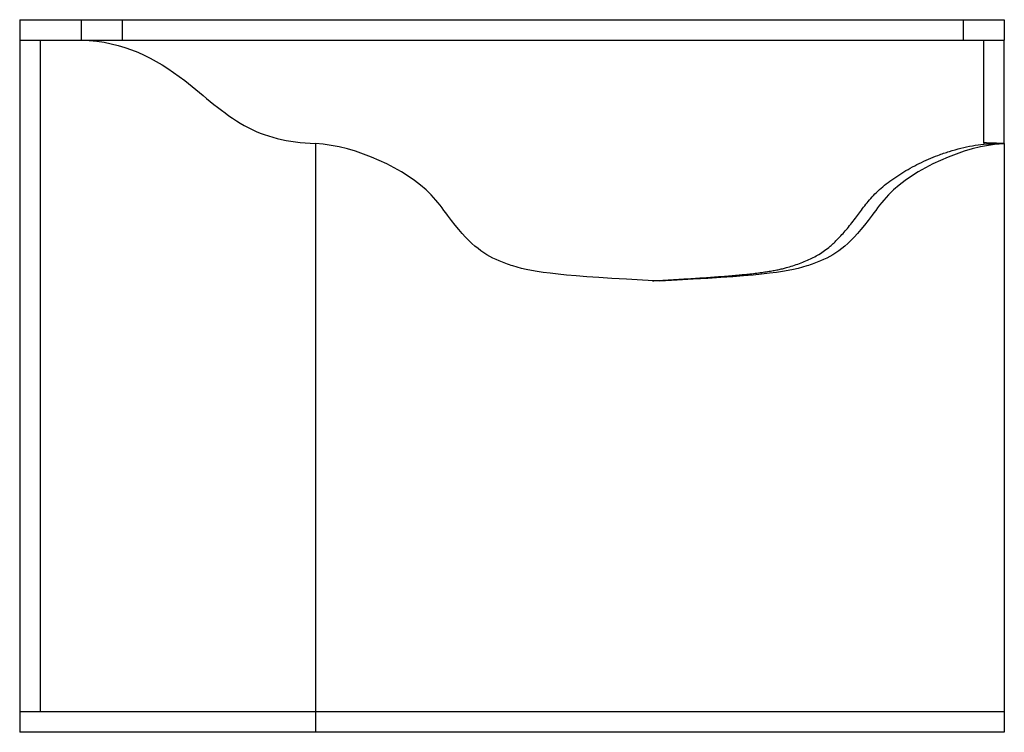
# Model space of a CAD drawing. Header units: inches. Extents: x 0 to 48, y -1 to 33.8.
import ezdxf

# ---------------------------------------------------------------- set-up
doc = ezdxf.new("R2010")
doc.units = ezdxf.units.IN
doc.header["$MEASUREMENT"] = 0

msp = doc.modelspace()

# ---------------------------------------------------------------- linework, layer by layer
at = {"color": 7, "linetype": 'Continuous', "lineweight": 25}
for p, q in [((0, 33.75), (0, -1)), ((0, 33.75), (48, 33.75)), ((3, 33.75), (3, 32.75)), ((5, 33.75), (5, 32.75)), ((46, 33.75), (46, 32.75)), ((48, 33.75), (48, 32.75)), ((0, 32.75), (48, 32.75)), ((1, 32.75), (1, 0)), ((14.414, 27.709), (14.414, -1)), ((47, 27.745), (47, 27.685)), ((48, 27.709), (48, -1)), ((48, 0), (0, 0)), ((48, -1), (0, -1))]:
    msp.add_line(p, q, dxfattribs=at)
for points, knots in [([(3, 32.75), (5.079, 32.704), (7.64, 31.342), (10.824, 28.296), (13.062, 27.767), (14.414, 27.709)], [0, 0, 0, 0, 0.428785, 0.71653, 1, 1, 1, 1]), ([(47, 27.745), (47, 27.83), (47, 28.045), (47, 29.366), (47, 30.469), (47, 32.632), (47, 32.75)], [0.038627, 0.038627, 0.038627, 0.038627, 0.275879, 0.34347, 0.67591, 1, 1, 1, 1]), ([(48, 27.709), (48, 27.782), (48, 27.965), (48, 29.366), (48, 30.469), (48, 32.632), (48, 32.75)], [0, 0, 0, 0, 0.275879, 0.34347, 0.67591, 1, 1, 1, 1]), ([(31.207, 21), (26.453, 21.256), (24.816, 21.438), (22.695, 22.233), (21.774, 22.893), (19.461, 26.182), (16.435, 27.588), (14.414, 27.709)], [0, 0, 0, 0, 0.332635, 0.40635, 0.700396, 0.763437, 1, 1, 1, 1]), ([(30.854, 21.019), (30.928, 21.023), (31.184, 21.037), (31.61, 21.061), (32.122, 21.091), (32.601, 21.12), (33.05, 21.148), (33.471, 21.176), (33.875, 21.204), (34.264, 21.233), (34.636, 21.263), (34.981, 21.293), (35.299, 21.323), (35.617, 21.356), (35.932, 21.393), (36.243, 21.434), (36.524, 21.477), (36.781, 21.522), (37.016, 21.569), (37.233, 21.62), (37.486, 21.686), (37.774, 21.774), (38.094, 21.889), (38.397, 22.014), (38.687, 22.149), (38.967, 22.304), (39.243, 22.487), (39.487, 22.679), (39.703, 22.873), (39.894, 23.061), (40.093, 23.274), (40.301, 23.512), (40.519, 23.78), (40.732, 24.055), (40.939, 24.335), (41.144, 24.612), (41.37, 24.901), (41.628, 25.192), (41.922, 25.476), (42.252, 25.752), (42.614, 26.018), (43.004, 26.274), (43.418, 26.516), (43.852, 26.742), (44.302, 26.95), (44.793, 27.149), (45.321, 27.332), (45.882, 27.49), (46.442, 27.614), (46.815, 27.662), (47, 27.685)], [0, 0, 0, 0, 0.012989, 0.044465, 0.074033, 0.101773, 0.127765, 0.152089, 0.174823, 0.198091, 0.21964, 0.239575, 0.258003, 0.27503, 0.294885, 0.312857, 0.32917, 0.344045, 0.357707, 0.37038, 0.382288, 0.402342, 0.421441, 0.439656, 0.457137, 0.474345, 0.491809, 0.510093, 0.522758, 0.536184, 0.550533, 0.565968, 0.582645, 0.600723, 0.61601, 0.632362, 0.649928, 0.668909, 0.689528, 0.711746, 0.7354, 0.760308, 0.786277, 0.813104, 0.840585, 0.868512, 0.901715, 0.934914, 0.967781, 1, 1, 1, 1]), ([(48, 27.709), (45.979, 27.588), (42.953, 26.182), (40.64, 22.893), (39.719, 22.233), (37.598, 21.438), (35.961, 21.256), (31.207, 21)], [0, 0, 0, 0, 0.236563, 0.299604, 0.59365, 0.667365, 1, 1, 1, 1])]:
    msp.add_open_spline(points, degree=3, knots=knots, dxfattribs=at)
for points in [[(48, 27.709), (47.667, 27.72), (47.333, 27.731), (47, 27.745)], [(47, 27.685), (47.333, 27.695), (47.667, 27.703), (48, 27.709)]]:
    msp.add_open_spline(points, degree=3, dxfattribs=at)

doc.saveas('drawing.dxf')
